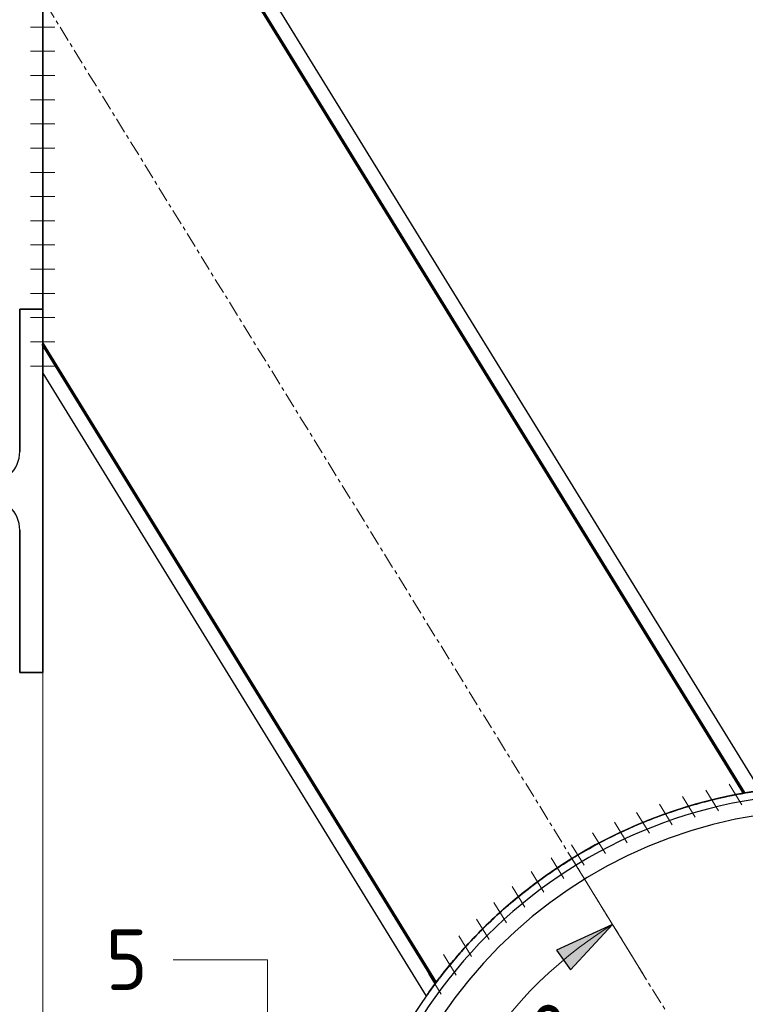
# Model space of a CAD drawing. Header units: millimetres. Extents: x -253989 to -201512, y -82117 to 103114.
# Tile 58 of 67: x -224250 to -223651, y 1486 to 2299. Entities that reach past the tile are written whole.
import ezdxf

# ---------------------------------------------------------------- set-up
doc = ezdxf.new("R2010")
doc.units = ezdxf.units.MM
for name, pattern in [('Dash', [6.35, 3.175, -3.175]), ('Grid Line', [22.225, 12.7, -3.175, 3.175, -3.175]), ('Hhidden', [2.5, 1.5, -1]), ('XX-HIDDEN', [4, 2, -2])]:
    doc.linetypes.add(name, pattern=pattern)
for name, color, linetype, lineweight in [('N-CO-BC-BETONVORM-G-1', 50, 'XX-HIDDEN', 18), ('N-CO-BC-BETONVORM-GN', 10, 'XX-HIDDEN', 18), ('N-CO-SC-STAALVORM-G', 10, 'Continuous', 25), ('X-XX-AL-CONSTRUCTIELIJN-G-1', 7, 'Grid Line', 18), ('X-XX-AL-CONSTRUCTIELIJN-G-3', 7, 'Continuous', 70), ('X-XX-AL-CONSTRUCTIELIJN-G-4', 7, 'Continuous', 18), ('X-XX-AL-CONSTRUCTIELIJN-G-5', 7, 'Hhidden', 18), ('X-XX-AL-M', 7, 'Continuous', 18), ('X-XX-AL-M-20', 7, 'Continuous', 18), ('X-XX-AL-T25-1', 7, 'Continuous', 13), ('X_XX_AL_DETAIL1_G', 7, 'Continuous', 13)]:
    doc.layers.add(name, color=color, linetype=linetype, lineweight=lineweight)
doc.styles.add('NLCS-ISO_1', font='NLCS-ISO.ttf', dxfattribs={"height": 50})
doc.dimstyles.new('2_5_NLCS_arrow_fill_2', dxfattribs={"dimscale": 304.8, "dimtxt": 50.137748, "dimasz": 0.164042, "dimexe": 0.15748, "dimexo": 0.104987, "dimgap": 0.032808, "dimtad": 1, "dimdec": 0, "dimzin": 0, "dimdsep": 46, "dimtxsty": 'NLCS-ISO_1', "dimsah": 1, "dimcen": 0.09, "dimazin": 0, "dimtfac": 1, "dimtdec": 4, "dimtix": 1, "dimtmove": 2, "dimatfit": 3, "dimfxl": 1, "dimtvp": 1, "dimtolj": 1, "dimtzin": 0, "dimarcsym": 2})

# ---------------------------------------------------------------- blocks, each defined once
blk = doc.blocks.new('NLI_Balk_Buis - ø813_20-3672000-Zijaanzicht geleidewerk enkel1')
at = {"layer": 'N-CO-SC-STAALVORM-G'}
for radius, start, end in [(406.5, 0, 180), (406.5, 0, 180), (386.5, 360, 180), (386.5, 0, 180), (406.5, 180, 360), (406.5, 180, 360), (386.5, 180, 360), (386.5, 180, 360)]:
    blk.add_arc((-100765.704043, 1260), radius, start, end, dxfattribs=at)
blk = doc.blocks.new('SF_Stalen afdekplaat10 - SF_Stalen afdekplaat-3667534-Zijaanzicht geleidewerk enkel1')
at = {"layer": 'N-CO-SC-STAALVORM-G'}
for start in [360, 0]:
    blk.add_arc((-100765.704043, 1260), 400, start, 180, dxfattribs=at)
blk = doc.blocks.new('SF_Stalen afdekplaat11 - SF_Stalen afdekplaat-3667641-Zijaanzicht geleidewerk enkel1')
at = {"layer": 'N-CO-SC-STAALVORM-G'}
for start in [360, 0]:
    blk.add_arc((-100765.704043, 1260), 400, start, 180, dxfattribs=at)
blk = doc.blocks.new('NLI_Balk_Buis - ø323_9_12_5-3688876-Zijaanzicht geleidewerk enkel1')
at = {"layer": 'N-CO-BC-BETONVORM-GN'}
for p, q in [((-100836.55, 1660.28), (-101415.7, 2601.41)), ((-101091.11, 1503.63), (-101415.7, 2031.09))]:
    blk.add_line(p, q, dxfattribs=at)
blk = doc.blocks.new('DIMBLOCK44-Zijaanzicht geleidewerk enkel1')
at = {"layer": 'X-XX-AL-M-20', "lineweight": 25}
for points in [[(-223760.99, 1551.71), (-223807.37, 1530.52), (-223795.65, 1514.31)], [(-223924, 1260), (-223910.31, 1309.12), (-223930.26, 1310.61)]]:
    blk.add_hatch(color=256, dxfattribs=at).paths.add_polyline_path(points, flags=0)
at = {"layer": 'X-XX-AL-M-20'}
for p, q in [((-223760.99, 1551.71), (-223794.53, 1606.22)), ((-223760.99, 1551.71), (-223760.99, 1551.71)), ((-223760.99, 1551.71), (-223735.84, 1510.83)), ((-223924, 1260), (-223876, 1260))]:
    blk.add_line(p, q, dxfattribs=at)
at = {"layer": 'X-XX-AL-M-20', "lineweight": 25}
for p, q in [((-223760.99, 1551.71), (-223807.37, 1530.52)), ((-223795.65, 1514.31), (-223760.99, 1551.71)), ((-223807.37, 1530.52), (-223795.65, 1514.31)), ((-223910.31, 1309.12), (-223930.26, 1310.61)), ((-223930.26, 1310.61), (-223924, 1260)), ((-223924, 1260), (-223910.31, 1309.12))]:
    blk.add_line(p, q, dxfattribs=at)
at = {"layer": 'X-XX-AL-M-20', "linetype": 'Dash'}
blk.add_line((-223924, 1260), (-223988, 1260), dxfattribs=at)
at = {"layer": 'X-XX-AL-M-20'}
blk.add_arc((-223581.48, 1260), 342.52, 121.60667, 180, dxfattribs=at)
blk.add_arc((-223581.48, 1260), 342.52, 121.60667, 180, dxfattribs=at)
at = {"layer": 'X-XX-AL-M-20', "color": 0, "insert": (-223904.4, 1334.24), "char_height": 50, "width": 222.4981, "attachment_point": 1, "rotation": 60.80333, "line_spacing_factor": 1.135194, "style": 'NLCS-ISO_1'}
blk.add_mtext('58.39°', dxfattribs=at)

msp = doc.modelspace()

# ---------------------------------------------------------------- linework, layer by layer
at = {"layer": 'N-CO-SC-STAALVORM-G'}
for p, q in [((-223638.97, 1662.42), (-224231.48, 2625.26)), ((-223638.97, 1662.42), (-224231.48, 2625.26)), ((-223638.97, 1662.42), (-224231.48, 2625.26)), ((-223638.97, 1662.42), (-224231.48, 2625.26)), ((-223652.33, 1660.28), (-224231.48, 2601.4)), ((-223652.33, 1660.28), (-224231.48, 2601.4)), ((-223652.33, 1660.28), (-224231.48, 2601.4)), ((-223652.33, 1660.28), (-224231.48, 2601.4)), ((-224250.48, 1942.5), (-224250.48, 2060)), ((-224250.48, 2060), (-224231.48, 2060)), ((-224231.48, 2060), (-224250.48, 2060)), ((-224250.48, 2060), (-224250.48, 1942.5)), ((-224250.48, 1942.5), (-224250.48, 2060)), ((-224250.48, 2060), (-224231.48, 2060)), ((-224231.48, 2060), (-224250.48, 2060)), ((-224250.48, 2060), (-224250.48, 1942.5)), ((-224250.48, 2060), (-224231.48, 2060)), ((-224231.48, 2060), (-224250.48, 2060)), ((-224250.48, 2060), (-224250.48, 1942.5)), ((-224250.48, 1942.5), (-224250.48, 2060)), ((-224250.48, 2060), (-224231.48, 2060)), ((-224231.48, 2060), (-224250.48, 2060)), ((-224250.48, 2060), (-224250.48, 1942.5)), ((-224231.48, 2060), (-224231.48, 1760)), ((-224231.48, 1760), (-224231.48, 2060)), ((-224231.48, 2060), (-224231.48, 1760)), ((-224231.48, 1760), (-224231.48, 2060)), ((-224231.48, 2060), (-224231.48, 1760)), ((-224231.48, 1760), (-224231.48, 2060)), ((-224231.48, 2060), (-224231.48, 1760)), ((-224231.48, 1760), (-224231.48, 2060)), ((-224231.49, 2031.1), (-223906.89, 1503.63)), ((-224231.49, 2031.1), (-223906.89, 1503.63)), ((-224231.49, 2031.1), (-223906.89, 1503.63)), ((-224231.49, 2031.1), (-223906.89, 1503.63)), ((-224231.48, 2007.24), (-223914.82, 1492.66)), ((-224231.48, 2007.24), (-223914.82, 1492.66)), ((-224231.48, 2007.24), (-223914.82, 1492.66)), ((-224231.48, 2007.24), (-223914.82, 1492.66)), ((-224250.48, 1760), (-224250.48, 1877.5)), ((-224250.48, 1877.5), (-224250.48, 1760)), ((-224250.48, 1760), (-224250.48, 1877.5)), ((-224250.48, 1877.5), (-224250.48, 1760)), ((-224250.48, 1877.5), (-224250.48, 1760)), ((-224250.48, 1760), (-224250.48, 1877.5)), ((-224250.48, 1877.5), (-224250.48, 1760)), ((-224231.48, 1760), (-224250.48, 1760)), ((-224250.48, 1760), (-224231.48, 1760)), ((-224231.48, 1760), (-224250.48, 1760)), ((-224250.48, 1760), (-224231.48, 1760)), ((-224231.48, 1760), (-224250.48, 1760)), ((-224250.48, 1760), (-224231.48, 1760)), ((-224231.48, 1760), (-224250.48, 1760)), ((-224250.48, 1760), (-224231.48, 1760))]:
    msp.add_line(p, q, dxfattribs=at)
at = {"layer": 'N-CO-SC-STAALVORM-G', "flags": 128}
for points in [[(-224231.48, 2316.25), (-224231.48, 2255.97), (-224231.48, 2198), (-224231.48, 2144.57), (-224231.48, 2097.75), (-224231.48, 2059.32), (-224231.48, 2030.76), (-224231.48, 2013.18), (-224231.48, 2007.24), (-224231.48, 2013.18), (-224231.48, 2030.76), (-224231.48, 2059.32), (-224231.48, 2097.75), (-224231.48, 2144.57), (-224231.48, 2198), (-224231.48, 2255.97), (-224231.48, 2316.25)], [(-224231.48, 2316.25), (-224231.48, 2256.96), (-224231.48, 2200.27), (-224231.48, 2148.64), (-224231.48, 2104.34), (-224231.48, 2069.3), (-224231.48, 2045.05), (-224231.48, 2032.66), (-224231.48, 2045.05), (-224231.48, 2069.3), (-224231.48, 2104.34), (-224231.48, 2148.64), (-224231.48, 2200.27), (-224231.48, 2256.96), (-224231.48, 2316.25)], [(-224231.48, 2316.25), (-224231.48, 2255.97), (-224231.48, 2198), (-224231.48, 2144.57), (-224231.48, 2097.75), (-224231.48, 2059.32), (-224231.48, 2030.76), (-224231.48, 2013.18), (-224231.48, 2007.24), (-224231.48, 2013.18), (-224231.48, 2030.76), (-224231.48, 2059.32), (-224231.48, 2097.75), (-224231.48, 2144.57), (-224231.48, 2198), (-224231.48, 2255.97), (-224231.48, 2316.25)], [(-224231.48, 2316.25), (-224231.48, 2256.96), (-224231.48, 2200.27), (-224231.48, 2148.64), (-224231.48, 2104.34), (-224231.48, 2069.3), (-224231.48, 2045.05), (-224231.48, 2032.66), (-224231.48, 2045.05), (-224231.48, 2069.3), (-224231.48, 2104.34), (-224231.48, 2148.64), (-224231.48, 2200.27), (-224231.48, 2256.96), (-224231.48, 2316.25)], [(-224231.48, 2316.25), (-224231.48, 2255.97), (-224231.48, 2198), (-224231.48, 2144.57), (-224231.48, 2097.75), (-224231.48, 2059.32), (-224231.48, 2030.76), (-224231.48, 2013.18), (-224231.48, 2007.24), (-224231.48, 2013.18), (-224231.48, 2030.76), (-224231.48, 2059.32), (-224231.48, 2097.75), (-224231.48, 2144.57), (-224231.48, 2198), (-224231.48, 2255.97), (-224231.48, 2316.25)], [(-224231.48, 2316.25), (-224231.48, 2256.96), (-224231.48, 2200.27), (-224231.48, 2148.64), (-224231.48, 2104.34), (-224231.48, 2069.3), (-224231.48, 2045.05), (-224231.48, 2032.66), (-224231.48, 2045.05), (-224231.48, 2069.3), (-224231.48, 2104.34), (-224231.48, 2148.64), (-224231.48, 2200.27), (-224231.48, 2256.96), (-224231.48, 2316.25)], [(-224231.48, 2316.25), (-224231.48, 2255.97), (-224231.48, 2198), (-224231.48, 2144.57), (-224231.48, 2097.75), (-224231.48, 2059.32), (-224231.48, 2030.76), (-224231.48, 2013.18), (-224231.48, 2007.24), (-224231.48, 2013.18), (-224231.48, 2030.76), (-224231.48, 2059.32), (-224231.48, 2097.75), (-224231.48, 2144.57), (-224231.48, 2198), (-224231.48, 2255.97), (-224231.48, 2316.25)], [(-224231.48, 2316.25), (-224231.48, 2256.96), (-224231.48, 2200.27), (-224231.48, 2148.64), (-224231.48, 2104.34), (-224231.48, 2069.3), (-224231.48, 2045.05), (-224231.48, 2032.66), (-224231.48, 2045.05), (-224231.48, 2069.3), (-224231.48, 2104.34), (-224231.48, 2148.64), (-224231.48, 2200.27), (-224231.48, 2256.96), (-224231.48, 2316.25)]]:
    msp.add_lwpolyline(points, dxfattribs=at)
at = {"layer": 'N-CO-SC-STAALVORM-G'}
for centre, start, end in [((-224277.48, 1942.5), 270, 0), ((-224277.48, 1942.5), 270, 0), ((-224277.48, 1942.5), 270, 0), ((-224277.48, 1942.5), 270, 0), ((-224277.48, 1942.5), 270, 0), ((-224277.48, 1942.5), 270, 0), ((-224277.48, 1942.5), 270, 0), ((-224277.48, 1877.5), 0, 90), ((-224277.48, 1877.5), 0, 90), ((-224277.48, 1877.5), 0, 90), ((-224277.48, 1877.5), 0, 90), ((-224277.48, 1877.5), 0, 90), ((-224277.48, 1877.5), 0, 90), ((-224277.48, 1877.5), 0, 90)]:
    msp.add_arc(centre, 27, start, end, dxfattribs=at)
for points, knots in [([(-223794.53, 1606.2), (-223781.82, 1614), (-223762.15, 1624.65), (-223736.38, 1636.02), (-223717.75, 1643.14), (-223700.23, 1648.9), (-223684.19, 1653.41), (-223670.01, 1656.82), (-223658.05, 1659.27), (-223648.65, 1660.94), (-223642.15, 1661.96), (-223638.83, 1662.44), (-223638.83, 1662.44), (-223642.15, 1661.96), (-223648.65, 1660.94), (-223658.04, 1659.27), (-223670.01, 1656.82), (-223684.19, 1653.41), (-223700.23, 1648.9), (-223717.75, 1643.14), (-223739.48, 1634.83), (-223765.48, 1622.98), (-223784.99, 1612.05), (-223794.53, 1606.2)], [0, 0, 0, 0, 0.086957, 0.130435, 0.173913, 0.217391, 0.26087, 0.304348, 0.347826, 0.391304, 0.434783, 0.478261, 0.521739, 0.565217, 0.608696, 0.652174, 0.695652, 0.73913, 0.782609, 0.826087, 0.869565, 0.934783, 1, 1, 1, 1]), ([(-223794.53, 1606.2), (-223781.82, 1614), (-223762.15, 1624.65), (-223736.38, 1636.02), (-223717.75, 1643.14), (-223700.23, 1648.9), (-223684.19, 1653.41), (-223670.01, 1656.82), (-223658.05, 1659.27), (-223648.65, 1660.94), (-223642.15, 1661.96), (-223638.83, 1662.44), (-223638.83, 1662.44), (-223642.15, 1661.96), (-223648.65, 1660.94), (-223658.04, 1659.27), (-223670.01, 1656.82), (-223684.19, 1653.41), (-223700.23, 1648.9), (-223717.75, 1643.14), (-223739.48, 1634.83), (-223765.48, 1622.98), (-223784.99, 1612.05), (-223794.53, 1606.2)], [0, 0, 0, 0, 0.086957, 0.130435, 0.173913, 0.217391, 0.26087, 0.304348, 0.347826, 0.391304, 0.434783, 0.478261, 0.521739, 0.565217, 0.608696, 0.652174, 0.695652, 0.73913, 0.782609, 0.826087, 0.869565, 0.934783, 1, 1, 1, 1]), ([(-223794.53, 1606.2), (-223781.82, 1614), (-223762.15, 1624.65), (-223736.38, 1636.02), (-223717.75, 1643.14), (-223700.23, 1648.9), (-223684.19, 1653.41), (-223670.01, 1656.82), (-223658.05, 1659.27), (-223648.65, 1660.94), (-223642.15, 1661.96), (-223638.83, 1662.44), (-223638.83, 1662.44), (-223642.15, 1661.96), (-223648.65, 1660.94), (-223658.04, 1659.27), (-223670.01, 1656.82), (-223684.19, 1653.41), (-223700.23, 1648.9), (-223717.75, 1643.14), (-223739.48, 1634.83), (-223765.48, 1622.98), (-223784.99, 1612.05), (-223794.53, 1606.2)], [0, 0, 0, 0, 0.086957, 0.130435, 0.173913, 0.217391, 0.26087, 0.304348, 0.347826, 0.391304, 0.434783, 0.478261, 0.521739, 0.565217, 0.608696, 0.652174, 0.695652, 0.73913, 0.782609, 0.826087, 0.869565, 0.934783, 1, 1, 1, 1]), ([(-223794.53, 1606.2), (-223781.82, 1614), (-223762.15, 1624.65), (-223736.38, 1636.02), (-223717.75, 1643.14), (-223700.23, 1648.9), (-223684.19, 1653.41), (-223670.01, 1656.82), (-223658.05, 1659.27), (-223648.65, 1660.94), (-223642.15, 1661.96), (-223638.83, 1662.44), (-223638.83, 1662.44), (-223642.15, 1661.96), (-223648.65, 1660.94), (-223658.04, 1659.27), (-223670.01, 1656.82), (-223684.19, 1653.41), (-223700.23, 1648.9), (-223717.75, 1643.14), (-223739.48, 1634.83), (-223765.48, 1622.98), (-223784.99, 1612.05), (-223794.53, 1606.2)], [0, 0, 0, 0, 0.086957, 0.130435, 0.173913, 0.217391, 0.26087, 0.304348, 0.347826, 0.391304, 0.434783, 0.478261, 0.521739, 0.565217, 0.608696, 0.652174, 0.695652, 0.73913, 0.782609, 0.826087, 0.869565, 0.934783, 1, 1, 1, 1]), ([(-223794.53, 1606.2), (-223782.28, 1613.72), (-223763.36, 1624), (-223738.74, 1635.02), (-223721.05, 1641.94), (-223704.55, 1647.54), (-223689.66, 1651.93), (-223676.74, 1655.24), (-223666.17, 1657.62), (-223658.3, 1659.19), (-223653.43, 1660.09), (-223651.78, 1660.38), (-223653.97, 1659.99), (-223662.64, 1658.41), (-223676.74, 1655.24), (-223689.66, 1651.93), (-223704.55, 1647.54), (-223721.04, 1641.94), (-223738.73, 1635.03), (-223757.2, 1626.76), (-223775.99, 1617.16), (-223788.41, 1609.96), (-223794.53, 1606.2)], [0, 0, 0, 0, 0.090909, 0.136364, 0.181818, 0.227273, 0.272727, 0.318182, 0.363636, 0.409091, 0.454545, 0.5, 0.545455, 0.636364, 0.681818, 0.727273, 0.772727, 0.818182, 0.863636, 0.909091, 0.954545, 1, 1, 1, 1]), ([(-223794.53, 1606.2), (-223782.28, 1613.72), (-223763.36, 1624), (-223738.74, 1635.02), (-223721.05, 1641.94), (-223704.55, 1647.54), (-223689.66, 1651.93), (-223676.74, 1655.24), (-223666.17, 1657.62), (-223658.3, 1659.19), (-223653.43, 1660.09), (-223651.78, 1660.38), (-223653.97, 1659.99), (-223662.64, 1658.41), (-223676.74, 1655.24), (-223689.66, 1651.93), (-223704.55, 1647.54), (-223721.04, 1641.94), (-223738.73, 1635.03), (-223757.2, 1626.76), (-223775.99, 1617.16), (-223788.41, 1609.96), (-223794.53, 1606.2)], [0, 0, 0, 0, 0.090909, 0.136364, 0.181818, 0.227273, 0.272727, 0.318182, 0.363636, 0.409091, 0.454545, 0.5, 0.545455, 0.636364, 0.681818, 0.727273, 0.772727, 0.818182, 0.863636, 0.909091, 0.954545, 1, 1, 1, 1]), ([(-223794.53, 1606.2), (-223782.28, 1613.72), (-223763.36, 1624), (-223738.74, 1635.02), (-223721.05, 1641.94), (-223704.55, 1647.54), (-223689.66, 1651.93), (-223676.74, 1655.24), (-223666.17, 1657.62), (-223658.3, 1659.19), (-223653.43, 1660.09), (-223651.78, 1660.38), (-223653.97, 1659.99), (-223662.64, 1658.41), (-223676.74, 1655.24), (-223689.66, 1651.93), (-223704.55, 1647.54), (-223721.04, 1641.94), (-223738.73, 1635.03), (-223757.2, 1626.76), (-223775.99, 1617.16), (-223788.41, 1609.96), (-223794.53, 1606.2)], [0, 0, 0, 0, 0.090909, 0.136364, 0.181818, 0.227273, 0.272727, 0.318182, 0.363636, 0.409091, 0.454545, 0.5, 0.545455, 0.636364, 0.681818, 0.727273, 0.772727, 0.818182, 0.863636, 0.909091, 0.954545, 1, 1, 1, 1]), ([(-223794.53, 1606.2), (-223782.28, 1613.72), (-223763.36, 1624), (-223738.74, 1635.02), (-223721.05, 1641.94), (-223704.55, 1647.54), (-223689.66, 1651.93), (-223676.74, 1655.24), (-223666.17, 1657.62), (-223658.3, 1659.19), (-223653.43, 1660.09), (-223651.78, 1660.38), (-223653.97, 1659.99), (-223662.64, 1658.41), (-223676.74, 1655.24), (-223689.66, 1651.93), (-223704.55, 1647.54), (-223721.04, 1641.94), (-223738.73, 1635.03), (-223757.2, 1626.76), (-223775.99, 1617.16), (-223788.41, 1609.96), (-223794.53, 1606.2)], [0, 0, 0, 0, 0.090909, 0.136364, 0.181818, 0.227273, 0.272727, 0.318182, 0.363636, 0.409091, 0.454545, 0.5, 0.545455, 0.636364, 0.681818, 0.727273, 0.772727, 0.818182, 0.863636, 0.909091, 0.954545, 1, 1, 1, 1]), ([(-223794.53, 1606.2), (-223807.23, 1598.37), (-223825.59, 1585.6), (-223847.36, 1567.72), (-223862.11, 1554.31), (-223875.15, 1541.26), (-223886.4, 1528.98), (-223895.83, 1517.85), (-223903.42, 1508.28), (-223909.14, 1500.64), (-223912.97, 1495.3), (-223914.9, 1492.55), (-223914.9, 1492.55), (-223912.97, 1495.3), (-223909.14, 1500.64), (-223903.42, 1508.28), (-223895.83, 1517.85), (-223886.4, 1528.98), (-223875.14, 1541.26), (-223862.1, 1554.31), (-223844.9, 1569.96), (-223822.6, 1587.83), (-223804.05, 1600.32), (-223794.53, 1606.2)], [0, 0, 0, 0, 0.086957, 0.130435, 0.173913, 0.217391, 0.26087, 0.304348, 0.347826, 0.391304, 0.434783, 0.478261, 0.521739, 0.565217, 0.608696, 0.652174, 0.695652, 0.73913, 0.782609, 0.826087, 0.869565, 0.934783, 1, 1, 1, 1]), ([(-223794.53, 1606.2), (-223807.23, 1598.37), (-223825.59, 1585.6), (-223847.36, 1567.72), (-223862.11, 1554.31), (-223875.15, 1541.26), (-223886.4, 1528.98), (-223895.83, 1517.85), (-223903.42, 1508.28), (-223909.14, 1500.64), (-223912.97, 1495.3), (-223914.9, 1492.55), (-223914.9, 1492.55), (-223912.97, 1495.3), (-223909.14, 1500.64), (-223903.42, 1508.28), (-223895.83, 1517.85), (-223886.4, 1528.98), (-223875.14, 1541.26), (-223862.1, 1554.31), (-223844.9, 1569.96), (-223822.6, 1587.83), (-223804.05, 1600.32), (-223794.53, 1606.2)], [0, 0, 0, 0, 0.086957, 0.130435, 0.173913, 0.217391, 0.26087, 0.304348, 0.347826, 0.391304, 0.434783, 0.478261, 0.521739, 0.565217, 0.608696, 0.652174, 0.695652, 0.73913, 0.782609, 0.826087, 0.869565, 0.934783, 1, 1, 1, 1]), ([(-223794.53, 1606.2), (-223807.23, 1598.37), (-223825.59, 1585.6), (-223847.36, 1567.72), (-223862.11, 1554.31), (-223875.15, 1541.26), (-223886.4, 1528.98), (-223895.83, 1517.85), (-223903.42, 1508.28), (-223909.14, 1500.64), (-223912.97, 1495.3), (-223914.9, 1492.55), (-223914.9, 1492.55), (-223912.97, 1495.3), (-223909.14, 1500.64), (-223903.42, 1508.28), (-223895.83, 1517.85), (-223886.4, 1528.98), (-223875.14, 1541.26), (-223862.1, 1554.31), (-223844.9, 1569.96), (-223822.6, 1587.83), (-223804.05, 1600.32), (-223794.53, 1606.2)], [0, 0, 0, 0, 0.086957, 0.130435, 0.173913, 0.217391, 0.26087, 0.304348, 0.347826, 0.391304, 0.434783, 0.478261, 0.521739, 0.565217, 0.608696, 0.652174, 0.695652, 0.73913, 0.782609, 0.826087, 0.869565, 0.934783, 1, 1, 1, 1]), ([(-223794.53, 1606.2), (-223807.23, 1598.37), (-223825.59, 1585.6), (-223847.36, 1567.72), (-223862.11, 1554.31), (-223875.15, 1541.26), (-223886.4, 1528.98), (-223895.83, 1517.85), (-223903.42, 1508.28), (-223909.14, 1500.64), (-223912.97, 1495.3), (-223914.9, 1492.55), (-223914.9, 1492.55), (-223912.97, 1495.3), (-223909.14, 1500.64), (-223903.42, 1508.28), (-223895.83, 1517.85), (-223886.4, 1528.98), (-223875.14, 1541.26), (-223862.1, 1554.31), (-223844.9, 1569.96), (-223822.6, 1587.83), (-223804.05, 1600.32), (-223794.53, 1606.2)], [0, 0, 0, 0, 0.086957, 0.130435, 0.173913, 0.217391, 0.26087, 0.304348, 0.347826, 0.391304, 0.434783, 0.478261, 0.521739, 0.565217, 0.608696, 0.652174, 0.695652, 0.73913, 0.782609, 0.826087, 0.869565, 0.934783, 1, 1, 1, 1]), ([(-223794.53, 1606.2), (-223806.76, 1598.65), (-223824.47, 1586.4), (-223845.41, 1569.38), (-223859.55, 1556.7), (-223871.98, 1544.5), (-223882.62, 1533.19), (-223891.39, 1523.15), (-223898.28, 1514.78), (-223903.23, 1508.47), (-223906.22, 1504.52), (-223907.22, 1503.18), (-223905.89, 1504.96), (-223900.57, 1511.99), (-223891.39, 1523.15), (-223882.61, 1533.19), (-223871.98, 1544.51), (-223859.55, 1556.7), (-223845.4, 1569.38), (-223829.7, 1582.14), (-223812.67, 1594.59), (-223800.64, 1602.43), (-223794.53, 1606.2)], [0, 0, 0, 0, 0.090909, 0.136364, 0.181818, 0.227273, 0.272727, 0.318182, 0.363636, 0.409091, 0.454545, 0.5, 0.545455, 0.636364, 0.681818, 0.727273, 0.772727, 0.818182, 0.863636, 0.909091, 0.954545, 1, 1, 1, 1]), ([(-223794.53, 1606.2), (-223806.76, 1598.65), (-223824.47, 1586.4), (-223845.41, 1569.38), (-223859.55, 1556.7), (-223871.98, 1544.5), (-223882.62, 1533.19), (-223891.39, 1523.15), (-223898.28, 1514.78), (-223903.23, 1508.47), (-223906.22, 1504.52), (-223907.22, 1503.18), (-223905.89, 1504.96), (-223900.57, 1511.99), (-223891.39, 1523.15), (-223882.61, 1533.19), (-223871.98, 1544.51), (-223859.55, 1556.7), (-223845.4, 1569.38), (-223829.7, 1582.14), (-223812.67, 1594.59), (-223800.64, 1602.43), (-223794.53, 1606.2)], [0, 0, 0, 0, 0.090909, 0.136364, 0.181818, 0.227273, 0.272727, 0.318182, 0.363636, 0.409091, 0.454545, 0.5, 0.545455, 0.636364, 0.681818, 0.727273, 0.772727, 0.818182, 0.863636, 0.909091, 0.954545, 1, 1, 1, 1]), ([(-223794.53, 1606.2), (-223806.76, 1598.65), (-223824.47, 1586.4), (-223845.41, 1569.38), (-223859.55, 1556.7), (-223871.98, 1544.5), (-223882.62, 1533.19), (-223891.39, 1523.15), (-223898.28, 1514.78), (-223903.23, 1508.47), (-223906.22, 1504.52), (-223907.22, 1503.18), (-223905.89, 1504.96), (-223900.57, 1511.99), (-223891.39, 1523.15), (-223882.61, 1533.19), (-223871.98, 1544.51), (-223859.55, 1556.7), (-223845.4, 1569.38), (-223829.7, 1582.14), (-223812.67, 1594.59), (-223800.64, 1602.43), (-223794.53, 1606.2)], [0, 0, 0, 0, 0.090909, 0.136364, 0.181818, 0.227273, 0.272727, 0.318182, 0.363636, 0.409091, 0.454545, 0.5, 0.545455, 0.636364, 0.681818, 0.727273, 0.772727, 0.818182, 0.863636, 0.909091, 0.954545, 1, 1, 1, 1]), ([(-223794.53, 1606.2), (-223806.76, 1598.65), (-223824.47, 1586.4), (-223845.41, 1569.38), (-223859.55, 1556.7), (-223871.98, 1544.5), (-223882.62, 1533.19), (-223891.39, 1523.15), (-223898.28, 1514.78), (-223903.23, 1508.47), (-223906.22, 1504.52), (-223907.22, 1503.18), (-223905.89, 1504.96), (-223900.57, 1511.99), (-223891.39, 1523.15), (-223882.61, 1533.19), (-223871.98, 1544.51), (-223859.55, 1556.7), (-223845.4, 1569.38), (-223829.7, 1582.14), (-223812.67, 1594.59), (-223800.64, 1602.43), (-223794.53, 1606.2)], [0, 0, 0, 0, 0.090909, 0.136364, 0.181818, 0.227273, 0.272727, 0.318182, 0.363636, 0.409091, 0.454545, 0.5, 0.545455, 0.636364, 0.681818, 0.727273, 0.772727, 0.818182, 0.863636, 0.909091, 0.954545, 1, 1, 1, 1])]:
    msp.add_open_spline(points, degree=3, knots=knots, dxfattribs=at)
at = {"layer": 'X-XX-AL-CONSTRUCTIELIJN-G-1'}
msp.add_line((-223581.48, 1260), (-224381.48, 2560.04), dxfattribs=at)
at = {"layer": 'X-XX-AL-CONSTRUCTIELIJN-G-3'}
for p, q in [((-223652.33, 1660.28), (-224231.48, 2601.43)), ((-223906.89, 1503.62), (-224231.48, 2031.09))]:
    msp.add_line(p, q, dxfattribs=at)
at = {"layer": 'X-XX-AL-CONSTRUCTIELIJN-G-4'}
msp.add_line((-224231.48, 1760), (-224231.48, 1409.45), dxfattribs=at)
at = {"layer": 'X-XX-AL-CONSTRUCTIELIJN-G-5'}
for p, q in [((-223652.33, 1660.28), (-224231.48, 2601.43)), ((-223906.89, 1503.62), (-224231.48, 2031.09))]:
    msp.add_line(p, q, dxfattribs=at)
at = {"layer": 'X-XX-AL-T25-1'}
for p, q in [((-224122.52, 1522.68), (-224123.8, 1522.68)), ((-224045.88, 1522.68), (-224122.52, 1522.68)), ((-224045.88, 1429.11), (-224045.88, 1522.68))]:
    msp.add_line(p, q, dxfattribs=at)
at = {"layer": 'X_XX_AL_DETAIL1_G'}
for p, q in [((-224221.48, 2293.11), (-224241.48, 2293.11)), ((-224221.48, 2273.11), (-224241.48, 2273.11)), ((-224221.48, 2253.11), (-224241.48, 2253.11)), ((-224221.48, 2233.11), (-224241.48, 2233.11)), ((-224221.48, 2213.11), (-224241.48, 2213.11)), ((-224221.48, 2193.11), (-224241.48, 2193.11)), ((-224221.48, 2173.11), (-224241.48, 2173.11)), ((-224221.48, 2153.11), (-224241.48, 2153.11)), ((-224221.48, 2133.11), (-224241.48, 2133.11)), ((-224221.48, 2113.11), (-224241.48, 2113.11)), ((-224221.48, 2093.11), (-224241.48, 2093.11)), ((-224221.48, 2073.11), (-224241.48, 2073.11)), ((-224221.48, 2053.11), (-224241.48, 2053.11)), ((-224221.48, 2033.11), (-224241.48, 2033.11)), ((-224221.48, 2013.11), (-224241.48, 2013.11)), ((-223664.68, 1667.66), (-223654.19, 1650.63)), ((-223684.03, 1662.62), (-223673.55, 1645.58)), ((-223722.36, 1651.25), (-223711.88, 1634.21)), ((-223703.35, 1657.44), (-223692.87, 1640.41)), ((-223741.1, 1644.24), (-223730.62, 1627.21)), ((-223759.43, 1636.25), (-223748.95, 1619.22)), ((-223777.43, 1627.52), (-223766.95, 1610.49)), ((-223794.85, 1617.7), (-223784.36, 1600.66)), ((-223811.68, 1606.9), (-223801.2, 1589.86)), ((-223828.17, 1595.58), (-223817.69, 1578.55)), ((-223843.89, 1583.22), (-223833.41, 1566.18)), ((-223858.94, 1570.04), (-223848.45, 1553.01)), ((-223873.46, 1556.29), (-223862.98, 1539.25)), ((-223887.81, 1542.36), (-223877.33, 1525.33)), ((-223900.55, 1526.94), (-223890.06, 1509.91)), ((-223912.98, 1511.28), (-223902.5, 1494.24))]:
    msp.add_line(p, q, dxfattribs=at)

# ---------------------------------------------------------------- block references
at = {"layer": 'N-CO-BC-BETONVORM-G-1'}
msp.add_blockref('NLI_Balk_Buis - ø323_9_12_5-3688876-Zijaanzicht geleidewerk enkel1', (-122815.78, 0), dxfattribs=at)
msp.add_blockref('NLI_Balk_Buis - ø323_9_12_5-3688876-Zijaanzicht geleidewerk enkel1', (-122815.78, 0), dxfattribs=at)
msp.add_blockref('NLI_Balk_Buis - ø323_9_12_5-3688876-Zijaanzicht geleidewerk enkel1', (-122815.78, 0), dxfattribs=at)
msp.add_blockref('NLI_Balk_Buis - ø323_9_12_5-3688876-Zijaanzicht geleidewerk enkel1', (-122815.78, 0), dxfattribs=at)
at = {"layer": 'N-CO-SC-STAALVORM-G'}
for name in ['SF_Stalen afdekplaat10 - SF_Stalen afdekplaat-3667534-Zijaanzicht geleidewerk enkel1', 'SF_Stalen afdekplaat11 - SF_Stalen afdekplaat-3667641-Zijaanzicht geleidewerk enkel1', 'NLI_Balk_Buis - ø813_20-3672000-Zijaanzicht geleidewerk enkel1']:
    msp.add_blockref(name, (-122815.78, 0), dxfattribs=at)

# ---------------------------------------------------------------- texts
at = {"layer": 'X-XX-AL-T25-1', "insert": (-224179.52, 1547.68), "char_height": 50, "width": 43.2911, "attachment_point": 1, "style": 'NLCS-ISO_1'}
msp.add_mtext('5', dxfattribs=at)

# ---------------------------------------------------------------- dimensions: what is measured, and where the dimension line sits
at = {"layer": 'X-XX-AL-M'}
dim = msp.add_angular_dim_3p(base=(-223904.43, 1374.13), center=(-223581.48, 1260), p1=(-223811.31, 1633.47), p2=(-224020, 1260), dimstyle='2_5_NLCS_arrow_fill_2', override={"dimpost": '<>', "dimfxl": 427.827305}, dxfattribs=at)
dim.commit()
dim.dimension.update_dxf_attribs({"geometry": 'DIMBLOCK44-Zijaanzicht geleidewerk enkel1', "text_midpoint": (-223821.03, 1415.1), "dimtype": 165, "text_rotation": 60.80333})

doc.saveas('drawing.dxf')
